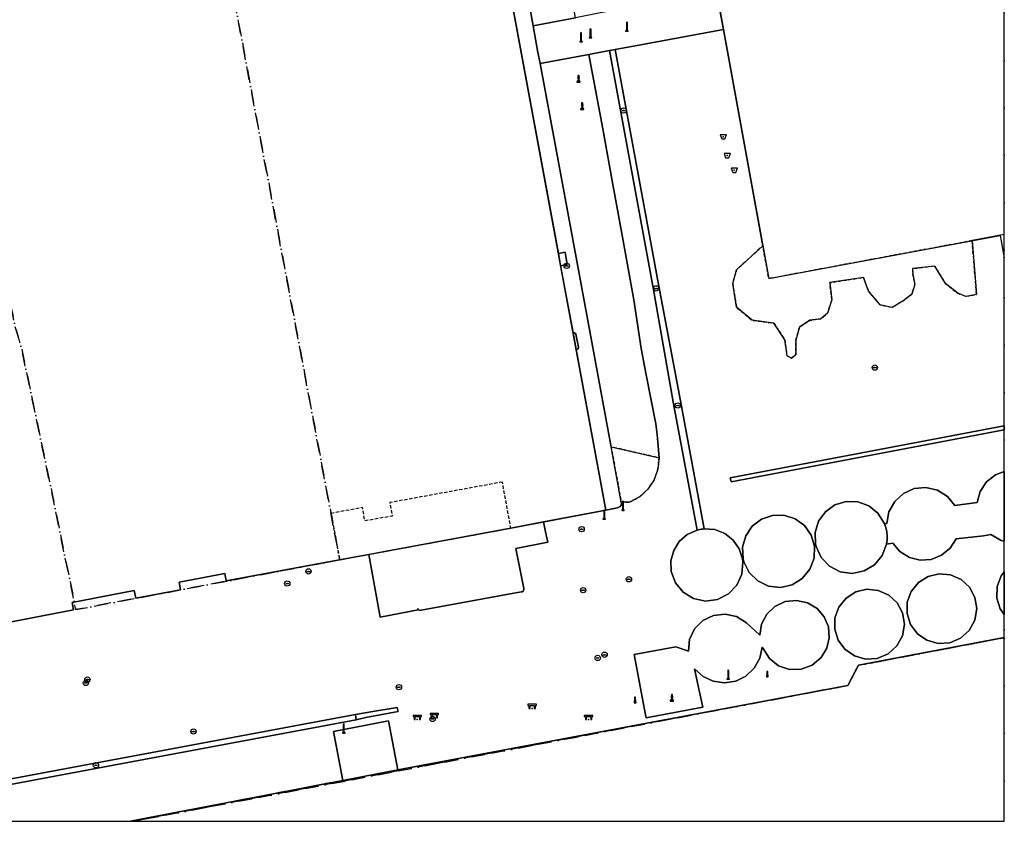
# Model space of a CAD drawing. Header units: millimetres. Extents: x 164728506 to 164943506, y 402859234 to 403059398.
# Tile 7 of 14: x 164836238 to 164928506, y 402859398 to 402934548. Entities that reach past the tile are written whole.
import ezdxf

# ---------------------------------------------------------------- set-up
doc = ezdxf.new("R2010")
doc.units = ezdxf.units.MM
doc.header["$LTSCALE"] = 100
for name, pattern in [('BORDER', [44.45, 12.7, -6.35, 12.7, -6.35, 0, -6.35]), ('HIDDEN', [9.525, 6.35, -3.175]), ('HIDDEN2', [4.7625, 3.175, -1.5875])]:
    doc.linetypes.add(name, pattern=pattern)
for name, color, linetype in [('BAK', 14, 'Continuous'), ('BEGROEIDTERREINDEEL', 3, 'HIDDEN2'), ('K--L9000_PERCEEL', 210, 'BORDER'), ('ONBEGROEIDTERREINDEEL', 15, 'HIDDEN2'), ('PAAL', 14, 'Continuous'), ('PAND', 240, 'Continuous'), ('PUT', 8, 'Continuous'), ('RASTERVERDELING', 8, 'HIDDEN'), ('SCHEIDING', 14, 'HIDDEN2'), ('STRAATMEUBILAIR', 14, 'Continuous'), ('WATERDEEL', 5, 'Continuous'), ('WATERINRICHTINGSELEMENT', 5, 'Continuous'), ('WEGDEEL', 8, 'Continuous')]:
    doc.layers.add(name, color=color, linetype=linetype)

# ---------------------------------------------------------------- blocks, each defined once
blk = doc.blocks.new('PAAL')
at = {"flags": 128}
blk.add_lwpolyline([(-120, -400), (120, -400), (120, -350), (50, -350), (50, 400), (0, 500), (-50, 400), (-50, -350), (-120, -350), (-120, -400)], dxfattribs=at)
blk.add_point((0, 0))
blk = doc.blocks.new('PUT')
at = {"flags": 128}
blk.add_lwpolyline([(-150, 0), (150, 0)], dxfattribs=at)
blk.add_circle((0, 0), 250)
blk.add_point((0, 0))
blk = doc.blocks.new('BAK')
at = {"flags": 128}
blk.add_lwpolyline([(-150, -200), (150, -200), (300, 200), (-300, 200), (-150, -200)], dxfattribs=at)
blk.add_point((0, 0))
blk = doc.blocks.new('MEERPAAL')
for points in [[(-49, 122), (-84, -251), (78, -251), (42, 122)], [(-49, 174), (42, 174), (42, 251), (-49, 251)]]:
    blk.add_lwpolyline(points, close=True)
blk.add_point((0, -138))
blk = doc.blocks.new('KUNSTOBJECT')
blk.add_lwpolyline([(-35, -191), (-111, -191), (-111, -243), (111, -243), (111, -191), (35, -191), (80, 107), (30, 197, 3.728977), (-30, 197), (-80, 107)], format="xyb", close=True)
blk.add_lwpolyline([(-158, -243), (-158, -307), (158, -307), (158, -243)], close=True)
blk.add_point((0, 0))
blk = doc.blocks.new('STRAATMEUBILAIR')
at = {"flags": 128}
blk.add_lwpolyline([(-300, 0), (-200, 0), (-200, 300), (200, 300), (200, 0), (300, 0), (300, 300), (400, 300), (400, 400), (-400, 400), (-400, 300), (-300, 300), (-300, 0)], dxfattribs=at)
blk.add_point((0, 0))

msp = doc.modelspace()

# ---------------------------------------------------------------- linework, layer by layer
at = {"layer": 'BEGROEIDTERREINDEEL', "flags": 128}
for points in [[(164925491, 402913835), (164906435, 402910272), (164905875, 402913350), (164903413, 402911097), (164903054, 402909809), (164903413, 402907592), (164904881, 402906364), (164906918, 402906095), (164907936, 402904537), (164908146, 402903040), (164908565, 402902830), (164908984, 402903130), (164908984, 402904507), (164909314, 402905735), (164910272, 402906364), (164911320, 402906514), (164911949, 402907023), (164912339, 402908281), (164912159, 402909899), (164915304, 402910378), (164915783, 402909090), (164916861, 402907802), (164918000, 402907562), (164919018, 402908191), (164919827, 402908820), (164920126, 402909719), (164919947, 402910677), (164919917, 402911216), (164921983, 402911456), (164923002, 402909809), (164924140, 402908910), (164924889, 402908611), (164925907, 402908790), (164925491, 402913835)], [(164895701, 402891412), (164896053, 402892415), (164896149, 402893473), (164891658, 402894505), (164892615, 402889324), (164893394, 402889306), (164894330, 402889809), (164895115, 402890526), (164895701, 402891412)]]:
    msp.add_lwpolyline(points, dxfattribs=at)
at = {"layer": 'K--L9000_PERCEEL', "flags": 128}
for points in [[(164728506, 403040476.125252), (164729171, 403039335), (164735004, 403010031), (164739536, 402987305), (164737267, 402986879), (164735535, 402986565), (164741518, 402955704), (164747148, 402926452), (164747963, 402926229), (164748753, 402926007), (164754285, 402895241), (164760455, 402860816), (164760709.125431, 402859398), (164801639.096418, 402859398), (164801014, 402862784), (164813826, 402865135), (164816896, 402865698), (164815160.185277, 402859398), (164846862.306409, 402859398), (164913849, 402872140), (164914838, 402874023), (164928506, 402876621.118342), (164928506, 403039774.590729), (164861492, 403027425), (164855269.358473, 403059398), (164836509.14906, 403059398), (164837365, 403054238), (164835717, 403053917), (164737911, 403034876), (164737857, 403034866), (164732382, 403045816), (164731355, 403047870), (164728506, 403053568), (164728506, 403040476.125252)], [(164792075, 402992578), (164791862, 402992558), (164796039, 402970610), (164805424, 402972393), (164806607, 402966089), (164822568, 402969313), (164823636, 402964093), (164828144, 402942551), (164835805, 402905814), (164836407, 402903775), (164839276, 402890102), (164841442, 402879520), (164841499, 402879243), (164866222, 402883916), (164846191, 402990367), (164843294, 403005657), (164833049, 403003703), (164818493, 403000917), (164819108, 402997718), (164811928, 402996315), (164792075, 402992578)], [(164791862, 402992558), (164792075, 402992578), (164811928, 402996315), (164819108, 402997718), (164818493, 403000917), (164833049, 403003703), (164843294, 403005657), (164846191, 402990367), (164866222, 402883916), (164841499, 402879243), (164841442, 402879520), (164839276, 402890102), (164836407, 402903775), (164835805, 402905814), (164828144, 402942551), (164823636, 402964093), (164822568, 402969313), (164806607, 402966089), (164805424, 402972393), (164796039, 402970610), (164791862, 402992558)], [(164928506, 402859398), (164928506, 402876621.118342), (164914838, 402874023), (164913849, 402872140), (164846862.306409, 402859398), (164928506, 402859398)]]:
    msp.add_lwpolyline(points, dxfattribs=at)
at = {"layer": 'ONBEGROEIDTERREINDEEL', "flags": 128}
msp.add_lwpolyline([(164881468, 402891206), (164870921, 402889276), (164871152, 402888015), (164868585, 402887560), (164868357, 402888807), (164865420, 402888269), (164866217, 402883916), (164868962, 402884424), (164872474, 402885074), (164882259, 402886885), (164881468, 402891206)], dxfattribs=at)
at = {"layer": 'PAND', "flags": 128}
for points in [[(164824929, 402876065), (164841279, 402879210), (164841143, 402879917), (164846967, 402881024), (164847106, 402880302), (164851314, 402881106), (164851175, 402881824), (164855469, 402882641), (164855599, 402881944), (164866217, 402883916), (164882259, 402886885), (164891168, 402888573), (164881469, 402940974), (164879889, 402942066), (164872680, 402940719), (164872639, 402940930), (164870239, 402940484), (164869435, 402944700), (164872131, 402945188), (164871398, 402949014), (164871106, 402948959), (164864051, 402986453)], [(164928506, 402960733.123431), (164898295, 402955118), (164906435, 402910272), (164928111, 402914324), (164928506, 402912210.375872), (164928506, 402960733.123431)], [(164871672, 402864223), (164870785, 402868823), (164865636, 402867831), (164866523, 402863231), (164871672, 402864223)]]:
    msp.add_lwpolyline(points, dxfattribs=at)
at = {"layer": 'RASTERVERDELING', "flags": 128}
msp.add_lwpolyline([(164728506, 402859398), (164928506, 402859398), (164928506, 403059398), (164728506, 403059398), (164728506, 402859398)], dxfattribs=at)
at = {"layer": 'SCHEIDING', "flags": 128}
for points in [[(164871672, 402864223), (164880022, 402865790), (164913849, 402872140), (164914838, 402874023), (164928506, 402876621.246352)], [(164871672, 402864223), (164880022, 402865790)], [(164866523, 402863231), (164846628.402509, 402859398)]]:
    msp.add_lwpolyline(points, dxfattribs=at)
at = {"layer": 'WATERDEEL', "flags": 128}
msp.add_lwpolyline([(164928506, 402876621.1512), (164914838, 402874023), (164913849, 402872140), (164880022, 402865790), (164871672, 402864223), (164866523, 402863231), (164848260, 402859712), (164846630.949254, 402859398), (164928506, 402859398), (164928506, 402876621.1512)], dxfattribs=at)
at = {"layer": 'WEGDEEL', "flags": 128}
for points in [[(164886161, 402947214), (164872221, 402944719), (164872131, 402945188), (164869435, 402944700), (164870239, 402940484), (164872639, 402940930), (164872680, 402940719), (164879889, 402942066), (164881469, 402940974), (164881467, 402940991), (164882328, 402941171), (164882552, 402941218), (164882693, 402941221), (164882829, 402941182), (164882948, 402941104), (164883038, 402940995), (164883093, 402940865), (164884353, 402933965), (164888329, 402934737), (164886161, 402947214)], [(164881469, 402940974), (164886716, 402912624), (164887339, 402912744), (164887544, 402911590), (164886928, 402911480), (164888091, 402905200), (164888169, 402905196), (164888218, 402905194), (164888264, 402905179), (164888305, 402905154), (164888339, 402905119), (164888363, 402905077), (164888602, 402903834), (164888598, 402903787), (164888584, 402903743), (164888559, 402903704), (164888525, 402903672), (164888485, 402903650), (164888382, 402903624), (164891168, 402888573), (164892248, 402888793), (164892388, 402888833), (164892507, 402888917), (164892590, 402889037), (164892628, 402889179), (164892615, 402889324), (164891658, 402894505), (164891598, 402894827), (164889844, 402904304), (164888060, 402913946), (164885003, 402930441)], [(164885003, 402930441), (164884764, 402931667), (164884581, 402932714), (164884353, 402933965), (164883093, 402940865)], [(164901519, 402937300), (164894027, 402935844), (164891347, 402935324), (164890812, 402935220), (164888329, 402934737), (164884353, 402933965), (164884581, 402932714), (164884764, 402931667), (164885003, 402930441), (164889587, 402931293), (164891514, 402931651), (164892054, 402931751), (164894593, 402932223), (164902185, 402933634), (164901519, 402937300)], [(164928506, 402914398.777861), (164925491, 402913835), (164925907, 402908790), (164924889, 402908611), (164924140, 402908910), (164923002, 402909809), (164921983, 402911456), (164919917, 402911216), (164919947, 402910677), (164920126, 402909719), (164919827, 402908820), (164919018, 402908191), (164918000, 402907562), (164916861, 402907802), (164915783, 402909090), (164915304, 402910378), (164912159, 402909899), (164912339, 402908281), (164911949, 402907023), (164911320, 402906514), (164910272, 402906364), (164909314, 402905735), (164908984, 402904507), (164908984, 402903130), (164908565, 402902830), (164908146, 402903040), (164907936, 402904537), (164906918, 402906095), (164904881, 402906364), (164903413, 402907592), (164903054, 402909809), (164903413, 402911097), (164905875, 402913350), (164905688, 402914377), (164902185, 402933634), (164894593, 402932223), (164892054, 402931751), (164896135, 402909570), (164898149, 402898815), (164900384, 402886812), (164901377, 402886740), (164902307, 402886382), (164903093, 402885770), (164903667, 402884956), (164903979, 402884010), (164903980, 402884002), (164904012, 402883703), (164903908, 402882568), (164903435, 402881532), (164902645, 402880711), (164901629, 402880197), (164900499, 402880049), (164899384, 402880283), (164898410, 402880873), (164897685, 402881753), (164897293, 402882822), (164897262, 402883819), (164897522, 402884782), (164898050, 402885628), (164898802, 402886284), (164899711, 402886693), (164897508, 402898547), (164895603, 402909417), (164891514, 402931651), (164889587, 402931293), (164890876, 402924319), (164891772, 402919453), (164892717, 402914145), (164893780, 402908300), (164894486, 402903719), (164894951, 402901244), (164895839, 402896672), (164895961, 402895662), (164896149, 402893473), (164896053, 402892415), (164895701, 402891412), (164895115, 402890526), (164894330, 402889809), (164893394, 402889306), (164892615, 402889324), (164892628, 402889179), (164892590, 402889037), (164892507, 402888917), (164892388, 402888833), (164892248, 402888793), (164891168, 402888573), (164885333, 402887468), (164885520, 402886540), (164885717, 402885559), (164882733, 402884960), (164883489, 402881237), (164883493, 402881140), (164883463, 402881047), (164883403, 402880971), (164883320, 402880921), (164883224, 402880904), (164873861, 402879180), (164873783, 402879176), (164873708, 402879194), (164873641, 402879231), (164873586, 402879286), (164873548, 402879353), (164873564, 402879220), (164870010, 402878545), (164868962, 402884424), (164866217, 402883916), (164855599, 402881944), (164855469, 402882641), (164851175, 402881824), (164851314, 402881106), (164847106, 402880302), (164846967, 402881024), (164841143, 402879917), (164841279, 402879210), (164824929, 402876065)], [(164892717, 402914145), (164891772, 402919453), (164890876, 402924319), (164889587, 402931293), (164885003, 402930441), (164888060, 402913946), (164889844, 402904304), (164891598, 402894827), (164891658, 402894505), (164896149, 402893473), (164895961, 402895662), (164895839, 402896672), (164894951, 402901244), (164894486, 402903719), (164893780, 402908300), (164892717, 402914145)], [(164892054, 402931751), (164891514, 402931651), (164895603, 402909417), (164897508, 402898547), (164899711, 402886693), (164899844, 402886728), (164899977, 402886757), (164900112, 402886781), (164900248, 402886799), (164900384, 402886812), (164898149, 402898815), (164896135, 402909570), (164892054, 402931751)], [(164831767.65, 402859398), (164846630.949254, 402859398), (164848260, 402859712), (164866523, 402863231), (164865636, 402867831), (164870785, 402868823), (164871672, 402864223), (164880022, 402865790), (164913849, 402872140), (164914838, 402874023), (164928506, 402876621.1512), (164928506, 402914398.777861)], [(164886716, 402912624), (164886928, 402911480), (164887544, 402911590), (164887339, 402912744), (164886716, 402912624)], [(164888091, 402905200), (164888382, 402903624), (164888485, 402903650), (164888525, 402903672), (164888559, 402903704), (164888584, 402903743), (164888598, 402903787), (164888602, 402903834), (164888363, 402905077), (164888339, 402905119), (164888305, 402905154), (164888264, 402905179), (164888218, 402905194), (164888169, 402905196), (164888091, 402905200)], [(164902822, 402891583), (164928506, 402896463.746512), (164928506, 402896094.916505), (164902911, 402891224), (164902822, 402891583)], [(164902822, 402891583), (164902911, 402891224), (164928506, 402896094.916505), (164928506, 402896463.746512), (164902822, 402891583)], [(164928506, 402885661.02403), (164928205, 402885720), (164927251, 402886272), (164926567, 402886175), (164924004, 402885873), (164923438, 402884998), (164922632, 402884338), (164921663, 402883956), (164920623, 402883889), (164919613, 402884143), (164918728, 402884694), (164918055, 402885489), (164917462, 402885386), (164917064, 402884325), (164916339, 402883455), (164915366, 402882874), (164914257, 402882645), (164913134, 402882796), (164912124, 402883309), (164911340, 402884127), (164910870, 402885157), (164910804, 402885380), (164910774, 402886478), (164911096, 402887528), (164911736, 402888420), (164912629, 402889061), (164913679, 402889382), (164914777, 402889351), (164915808, 402888971), (164916663, 402888281), (164917252, 402887354), (164917257, 402887343), (164917262, 402887331), (164917267, 402887320), (164917271, 402887308), (164917276, 402887297), (164917503, 402887329), (164917698, 402888419), (164918232, 402889388), (164919047, 402890137), (164920059, 402890585), (164921161, 402890687), (164922238, 402890432), (164923177, 402889846), (164923879, 402888990), (164925970, 402889297), (164926256, 402890328), (164926848, 402891218), (164927689, 402891879), (164928506, 402892177.347264), (164928506, 402885661.02403)], [(164928506, 402892177.347264), (164927689, 402891879), (164926848, 402891218), (164926256, 402890328), (164925970, 402889297), (164923879, 402888990), (164923177, 402889846), (164922238, 402890432), (164921161, 402890687), (164920059, 402890585), (164919047, 402890137), (164918232, 402889388), (164917698, 402888419), (164917503, 402887329), (164917276, 402887297), (164917401, 402886928), (164917483, 402886548), (164917521, 402886161), (164917514, 402885772), (164917462, 402885386), (164918055, 402885489), (164918728, 402884694), (164919613, 402884143), (164920623, 402883889), (164921663, 402883956), (164922632, 402884338), (164923438, 402884998), (164924004, 402885873), (164926567, 402886175), (164927251, 402886272), (164928205, 402885720), (164928506, 402885661.02403), (164928506, 402892177.347264)], [(164917276, 402887297), (164917271, 402887308), (164917267, 402887320), (164917262, 402887331), (164917257, 402887343), (164917252, 402887354), (164916663, 402888281), (164915808, 402888971), (164914777, 402889351), (164913679, 402889382), (164912629, 402889061), (164911736, 402888420), (164911096, 402887528), (164910774, 402886478), (164910804, 402885380), (164910870, 402885157), (164911340, 402884127), (164912124, 402883309), (164913134, 402882796), (164914257, 402882645), (164915366, 402882874), (164916339, 402883455), (164917064, 402884325), (164917462, 402885386), (164917514, 402885772), (164917521, 402886161), (164917483, 402886548), (164917401, 402886928), (164917276, 402887297)], [(164904036, 402884018), (164904103, 402883712), (164904608, 402882714), (164905410, 402881934), (164906421, 402881456), (164907532, 402881333), (164908624, 402881576), (164909577, 402882160), (164910290, 402883022), (164910684, 402884068), (164910717, 402885186), (164910402, 402886228), (164909772, 402887116), (164908894, 402887760), (164907857, 402888092), (164906769, 402888079), (164905740, 402887722), (164904878, 402887058), (164904270, 402886154), (164903979, 402885105), (164904036, 402884018)], [(164910402, 402886228), (164910717, 402885186), (164910684, 402884068), (164910290, 402883022), (164909577, 402882160), (164908624, 402881576), (164907532, 402881333), (164906421, 402881456), (164905410, 402881934), (164904608, 402882714), (164904103, 402883712), (164904036, 402884018), (164903979, 402885105), (164904270, 402886154), (164904878, 402887058), (164905740, 402887722), (164906769, 402888079), (164907857, 402888092), (164908894, 402887760), (164909772, 402887116), (164910402, 402886228)], [(164885333, 402887468), (164882259, 402886885), (164872474, 402885074), (164868962, 402884424), (164870010, 402878545), (164873564, 402879220), (164873548, 402879353), (164873586, 402879286), (164873641, 402879231), (164873708, 402879194), (164873783, 402879176), (164873861, 402879180), (164883224, 402880904), (164883320, 402880921), (164883403, 402880971), (164883463, 402881047), (164883493, 402881140), (164883489, 402881237), (164882733, 402884960), (164885717, 402885559), (164885520, 402886540), (164885333, 402887468)], [(164900384, 402886812), (164900248, 402886799), (164900112, 402886781), (164899977, 402886757), (164899844, 402886728), (164899711, 402886693), (164898802, 402886284), (164898050, 402885628), (164897522, 402884782), (164897262, 402883819), (164897293, 402882822), (164897685, 402881753), (164898410, 402880873), (164899384, 402880283), (164900499, 402880049), (164901629, 402880197), (164902645, 402880711), (164903435, 402881532), (164903908, 402882568), (164904012, 402883703), (164903980, 402884002), (164903979, 402884010), (164903667, 402884956), (164903093, 402885770), (164902307, 402886382), (164901377, 402886740), (164900384, 402886812)], [(164925927, 402879336), (164925751, 402880395), (164925242, 402881340), (164924457, 402882071), (164923477, 402882509), (164922408, 402882608), (164921365, 402882358), (164920458, 402881784), (164919785, 402880948), (164919417, 402879940), (164919394, 402878867), (164919719, 402877844), (164920356, 402876980), (164921237, 402876368), (164922293, 402876070), (164923388, 402876137), (164924400, 402876560), (164925215, 402877293), (164925744, 402878254), (164925927, 402879336)], [(164925927, 402879336), (164925744, 402878254), (164925215, 402877293), (164924400, 402876560), (164923388, 402876137), (164922293, 402876070), (164921237, 402876368), (164920356, 402876980), (164919719, 402877844), (164919394, 402878867), (164919417, 402879940), (164919785, 402880948), (164920458, 402881784), (164921365, 402882358), (164922408, 402882608), (164923477, 402882509), (164924457, 402882071), (164925242, 402881340), (164925751, 402880395), (164925927, 402879336)], [(164928506, 402882790.839525), (164928197, 402882407), (164927829, 402881399), (164927806, 402880326), (164928131, 402879303), (164928506, 402878794.365777), (164928506, 402882790.839525)], [(164928506, 402878794.365777), (164928131, 402879303), (164927806, 402880326), (164927829, 402881399), (164928197, 402882407), (164928506, 402882790.839525), (164928506, 402878794.365777)], [(164919145, 402877877), (164918969, 402878935), (164918461, 402879881), (164917676, 402880612), (164916696, 402881050), (164915627, 402881149), (164914584, 402880898), (164913677, 402880324), (164913004, 402879489), (164912636, 402878480), (164912613, 402877407), (164912938, 402876384), (164913575, 402875521), (164914456, 402874908), (164915512, 402874611), (164916607, 402874677), (164917618, 402875101), (164918434, 402875834), (164918963, 402876795), (164919145, 402877877)], [(164919145, 402877877), (164918963, 402876795), (164918434, 402875834), (164917618, 402875101), (164916607, 402874677), (164915512, 402874611), (164914456, 402874908), (164913575, 402875521), (164912938, 402876384), (164912613, 402877407), (164912636, 402878480), (164913004, 402879489), (164913677, 402880324), (164914584, 402880898), (164915627, 402881149), (164916696, 402881050), (164917676, 402880612), (164918461, 402879881), (164918969, 402878935), (164919145, 402877877)], [(164894949, 402869109), (164900241, 402870094), (164899914, 402871660), (164899488, 402873699), (164900273, 402872979), (164901236, 402872524), (164902291, 402872374), (164903343, 402872545), (164904297, 402873019), (164905067, 402873754), (164905585, 402874685), (164905803, 402875728), (164905924, 402875595), (164906498, 402874663), (164907353, 402873980), (164908390, 402873628), (164909484, 402873648), (164910508, 402874038), (164911338, 402874751), (164911867, 402875622), (164912101, 402876614), (164912017, 402877630), (164911624, 402878570), (164910960, 402879342), (164910054, 402879887), (164909022, 402880112), (164907972, 402879996), (164907014, 402879550), (164906249, 402878821), (164905758, 402877886), (164905591, 402876843), (164904336, 402878011), (164903404, 402878587), (164902333, 402878824), (164901245, 402878694), (164900260, 402878213), (164899489, 402877433), (164899018, 402876443), (164898901, 402875353), (164897710, 402875765), (164893831, 402875034), (164894867, 402869376), (164894949, 402869109)], [(164910960, 402879342), (164911624, 402878570), (164912017, 402877630), (164912101, 402876614), (164911867, 402875622), (164911338, 402874751), (164910508, 402874038), (164909484, 402873648), (164908390, 402873628), (164907353, 402873980), (164906498, 402874663), (164905924, 402875595), (164905803, 402875728), (164905585, 402874685), (164905067, 402873754), (164904297, 402873019), (164903343, 402872545), (164902291, 402872374), (164901236, 402872524), (164900273, 402872979), (164899488, 402873699), (164899914, 402871660), (164900241, 402870094), (164894949, 402869109), (164894867, 402869376), (164893831, 402875034), (164897710, 402875765), (164898901, 402875353), (164899018, 402876443), (164899489, 402877433), (164900260, 402878213), (164901245, 402878694), (164902333, 402878824), (164903404, 402878587), (164904336, 402878011), (164905591, 402876843), (164905758, 402877886), (164906249, 402878821), (164907014, 402879550), (164907972, 402879996), (164909022, 402880112), (164910054, 402879887), (164910960, 402879342)], [(164867780, 402868904), (164867696, 402869405), (164843955, 402864984), (164831075, 402862571), (164830702, 402862501), (164830735, 402862426), (164830764, 402862350), (164830789, 402862272), (164830810, 402862193), (164830827, 402862114), (164830855, 402862004), (164844044, 402864467), (164867780, 402868904)], [(164831075, 402862571), (164843955, 402864984), (164867696, 402869405), (164869339, 402869682), (164871606, 402870083), (164871709, 402869708), (164871373, 402869624), (164868678, 402869136), (164867780, 402868904), (164844044, 402864467), (164830855, 402862004)], [(164871709, 402869708), (164871606, 402870083), (164869339, 402869682), (164867696, 402869405), (164867780, 402868904), (164868678, 402869136), (164871373, 402869624), (164871709, 402869708)]]:
    msp.add_lwpolyline(points, dxfattribs=at)

# ---------------------------------------------------------------- block references
at = {"layer": 'BAK'}
for p in [(164902173, 402923567), (164902542, 402921811), (164903204, 402920426)]:
    msp.add_blockref('BAK', p, dxfattribs=at)
at = {"layer": 'PAAL'}
for p in [(164893140, 402933860), (164888850, 402932863), (164889725, 402933233), (164891017, 402888112), (164892776, 402888939), (164902633, 402873110), (164866605, 402868059)]:
    msp.add_blockref('PAAL', p, dxfattribs=at)
at = {"layer": 'PUT'}
for p in [(164892835, 402926038), (164887497, 402911471), (164895883, 402909356), (164916373, 402901936), (164897908, 402898376), (164888898, 402886784), (164863298, 402882828), (164893328, 402882090), (164861314, 402881689), (164889041, 402881071), (164890400, 402874711), (164891044, 402875020), (164842583, 402872683), (164842439, 402872365), (164871776, 402871971), (164874931, 402868991), (164852524, 402867816), (164843388, 402864647)]:
    msp.add_blockref('PUT', p, dxfattribs=at)
at = {"layer": 'STRAATMEUBILAIR'}
for name, p in [('KUNSTOBJECT', (164888606, 402929007)), ('KUNSTOBJECT', (164888954, 402926448)), ('KUNSTOBJECT', (164897362, 402870984)), ('STRAATMEUBILAIR', (164884260, 402869970)), ('STRAATMEUBILAIR', (164873496, 402868933)), ('STRAATMEUBILAIR', (164875091, 402869100)), ('STRAATMEUBILAIR', (164889546, 402868933))]:
    msp.add_blockref(name, p, dxfattribs=at)
at = {"layer": 'WATERINRICHTINGSELEMENT'}
for p in [(164906307, 402873181), (164893914, 402870771)]:
    msp.add_blockref('MEERPAAL', p, dxfattribs=at)

doc.saveas('drawing.dxf')
